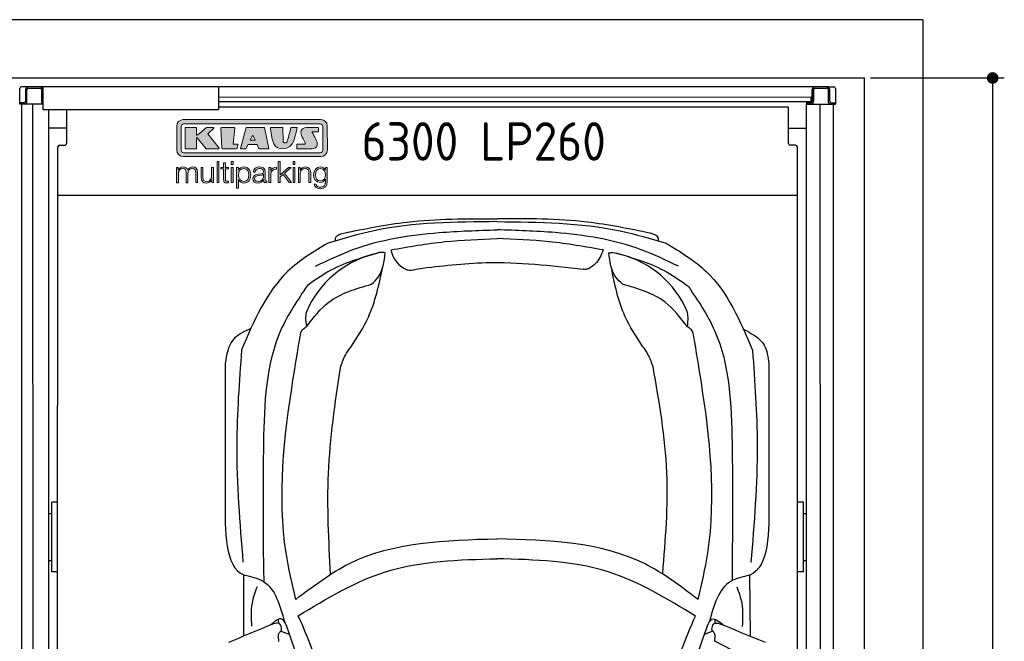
# Model space of a CAD drawing. Header units: millimetres. Extents: x 0 to 9279, y -929 to 5900.
# Tile 6 of 6: x 5900 to 9279, y 3767 to 5900. Entities that reach past the tile are written whole.
import ezdxf

# ---------------------------------------------------------------- set-up
doc = ezdxf.new("R2010")
doc.units = ezdxf.units.MM
doc.layers.get('0').update_dxf_attribs({"lineweight": 25})
doc.layers.add('4', color=3, linetype='Continuous')
for name, color, linetype, lineweight in [('car', 10, 'Continuous', 25), ('Gebäude', 7, 'Continuous', 25), ('Logo', 7, 'Continuous', 25), ('Plattform', 7, 'Continuous', 25)]:
    doc.layers.add(name, color=color, linetype=linetype, lineweight=lineweight)
doc.styles.get("Standard").update_dxf_attribs({"font": 'ISOCP.SHX'})
doc.dimstyles.new('GEN-ISO', dxfattribs={"dimscale": 20, "dimtxt": 3.5, "dimasz": 2, "dimexe": 2, "dimexo": 1, "dimgap": 1.5, "dimtad": 1, "dimdec": 1, "dimlfac": 0.1, "dimdsep": 46, "dimtxsty": 'Standard', "dimblk": 'PUNKT', "dimcen": 2, "dimclrd": 256, "dimclre": 256, "dimclrt": 2, "dimadec": 0, "dimazin": 0, "dimtp": 0.1, "dimtm": 0.1, "dimtfac": 0.71, "dimtdec": 1, "dimtmove": 2, "dimatfit": 3, "dimldrblk": 'PUNKT', "dimfxl": 2, "dimtolj": 1, "dimarcsym": 0})

# ---------------------------------------------------------------- blocks, each defined once
blk = doc.blocks.new('Car LP')
at = {"layer": 'car'}
for p, q in [((-799.9, 3388.3), (-799, 3346.2)), ((808.8, 3385.8), (809.2, 3349.8)), ((-867.3, 3161.7), (-867.1, 3369.1)), ((871.9, 3160.2), (870, 3368.4)), ((-747.5, 3202.2), (-747.9, 3217)), ((750.1, 3201.6), (750.8, 3216.6)), ((-740.3, 3176.7), (-711.4, 3165.6)), ((743, 3176.1), (713, 3164.6)), ((889.7, 3068.2), (749.7, 3141.4))]:
    blk.add_line(p, q, dxfattribs=at)
for centre, radius, start, end in [((-339.3, 4140), 339.4, 104.3954, 156.6854), ((-269.3, 4503.1), 95, 191.2232, 245.9025), ((342.8, 4139.7), 339.4, 23.2659, 75.556), ((-6558.1, 1113.7), 6197.2, 15.94535, 19.59622), ((6559, 1108.2), 6197.2, 160.35517, 164.00603)]:
    blk.add_arc(centre, radius, start, end, dxfattribs=at)
for points in [[(1.7, 4581.6), (-420.6, 4550.1), (-578.2, 4508.1)], [(-524.1, 4542.4), (-307, 4580.3), (1.5, 4591.7)], [(2.2, 4581.6), (424.4, 4549.7), (582, 4507.6)], [(527.9, 4542), (310.9, 4580), (2.4, 4591.7)], [(-620.9, 4429), (-492.9, 4485.6), (-196.9, 4544.2), (1.8, 4553.3)], [(-552.3, 4515.7), (-552.3, 4525.1), (-524.1, 4542.4)], [(624.7, 4428.5), (496.7, 4485.2), (200.8, 4544.1), (2, 4553.3)], [(556.1, 4515.2), (556.1, 4524.7), (527.9, 4542)], [(-578.2, 4508.1), (-715.9, 4411.3), (-875.1, 4141.2)], [(-362.5, 4484.6), (-177.1, 4512.9), (1.8, 4523.5)], [(366.3, 4484.3), (180.9, 4512.8), (2, 4523.5)], [(582, 4507.6), (719.7, 4410.7), (878.6, 4140.4)], [(-404, 4475), (-578.5, 4409.1), (-649.1, 4362.3)], [(-428.8, 4366.9), (-406, 4391.5), (-381.9, 4474.8)], [(-381.9, 4474.8), (-395.9, 4475.9), (-423.7, 4468.7)], [(366.3, 4484.3), (339.1, 4436.3), (316.8, 4420.2)], [(385.7, 4474.4), (399.7, 4475.6), (427.5, 4468.4)], [(432.5, 4366.6), (409.7, 4391.1), (385.7, 4474.4)], [(411.5, 4473.8), (586, 4407.8), (656.6, 4361.1)], [(-268.2, 4420.2), (-35.8, 4440.9), (298, 4418.7)], [(-500.3, 4150.4), (-439.7, 4254), (-391.6, 4421.8)], [(-308.1, 4416.4), (-300, 4415.2), (-268.2, 4420.2)], [(316.8, 4420.2), (311, 4418.2), (298, 4418.7)], [(501.4, 4153.6), (440.8, 4257.2), (394.3, 4425.1)], [(-649.1, 4362.3), (-739.7, 4210.2), (-799.7, 3823.5), (-799.9, 3388.3)], [(-651.5, 4221.5), (-575.1, 4305.6), (-428.8, 4366.9)], [(655.1, 4221), (578.7, 4305.1), (432.5, 4366.6)], [(658, 4359.8), (748.5, 4207.7), (808.5, 3821), (808.8, 3385.8)], [(-651.5, 4221.5), (-653.9, 4253.8), (-651, 4274.3)], [(655.1, 4221), (657.6, 4253.3), (654.6, 4273.8)], [(-843.1, 4214.8), (-905, 4174.7), (-931.1, 4094.8)], [(-674, 4186.8), (-665.8, 4210.5), (-651.5, 4221.5)], [(677.6, 4186.2), (669.4, 4209.9), (655.1, 4221)], [(845.9, 4214), (918.7, 4157.4), (934.5, 4094)], [(-689.1, 3285.2), (-722.1, 3445.1), (-698.5, 4037.6), (-674, 4186.8)], [(691.9, 3284.6), (725, 3444.5), (701.9, 4037), (677.6, 4186.2)], [(-875.1, 4141.2), (-891.5, 3815.8), (-870.3, 3412.6)], [(-536, 4080.4), (-518.7, 4122.8), (-500.3, 4150.4)], [(537.2, 4083.6), (519.8, 4126), (501.4, 4153.6)], [(878.6, 4140.4), (894.7, 3815.1), (873.2, 3411.9)], [(-931.1, 4094.8), (-931.6, 3635)], [(934.5, 4094), (934.7, 3634.2)], [(-569.4, 3371.2), (-576.7, 3717.2), (-536, 4080.4)], [(570.5, 3374.5), (584.9, 3720.4), (537.2, 4083.6)], [(-689.1, 3285.2), (-504.5, 3408.4), (2, 3493.4)], [(691.9, 3284.6), (507.4, 3407.9), (1, 3493.4)], [(-680.2, 3228.8), (-380.5, 3379.9), (2, 3424.8)], [(682.9, 3228.2), (383.3, 3379.6), (0.9, 3424.8)], [(-867.1, 3369.1), (-866.4, 3368.9), (-865.3, 3368.8)], [(-865.3, 3368.8), (-801, 3347.5), (-727.9, 3209)], [(868.1, 3368.1), (803.8, 3346.8), (730.6, 3208.4)], [(870, 3368.4), (869.3, 3368.2), (868.1, 3368.1)], [(-822, 3328.7), (-839.1, 3272.2), (-840.5, 3192.9)], [(824.9, 3328), (841.9, 3271.5), (843.2, 3192.2)], [(-719.8, 3192.2), (-736.5, 3217.5), (-775.6, 3196.9)], [(-577.9, 2915.4), (-632, 3111.2), (-680.2, 3228.8)], [(580.4, 2914.9), (634.7, 3110.7), (682.9, 3228.2)], [(722.6, 3191.6), (739.3, 3216.9), (779.8, 3196)], [(-784, 3193.9), (-920.1, 3137.4)], [(-741.3, 3175.6), (-737.8, 3179.7), (-737.4, 3182.6)], [(743, 3176.1), (739.5, 3180.2), (739.1, 3183)], [(785.7, 3194.3), (921.8, 3137.9)], [(-748.8, 3153), (-746.7, 3167.7), (-741.3, 3175.6)], [(750.5, 3153.5), (748.4, 3168.2), (743, 3176.1)]]:
    blk.add_spline(points, degree=3, dxfattribs=at)
for points in [[(-931.6, 3635), (-932.4, 3516.1), (-933.1, 3397.2), (-867.1, 3369.1)], [(934.7, 3634.2), (935.4, 3515.3), (936, 3396.4), (870, 3368.4)]]:
    blk.add_open_spline(points, degree=3, dxfattribs=at)
for points, end_tangent in [([(-737.4, 3182.6), (-742.7, 3199.4), (-784, 3193.9)], (-0.945148, -0.326641)), ([(739.1, 3183), (744.4, 3199.9), (785.7, 3194.3)], (0.945148, -0.326641)), ([(-748, 3140.9), (-747.1, 3145.2), (-748.8, 3153)], (0.109645, 0.993971)), ([(749.7, 3141.4), (748.8, 3145.7), (750.5, 3153.5)], (-0.109645, 0.993971))]:
    blk.add_spline(points, degree=3, dxfattribs=dict(at, end_tangent=end_tangent))
blk = doc.blocks.new('PUNKT')
at = {"layer": '4', "color": 0, "linetype": 'ByBlock'}
blk.add_line((-0.5, 0), (-1, 0), dxfattribs=at)
at = {"layer": '4', "color": 0, "linetype": 'ByBlock', "const_width": 0.5}
blk.add_lwpolyline([(-0.25, 0, 1), (0.25, 0, 1)], format="xyb", close=True, dxfattribs=at)
blk = doc.blocks.new('*D9')
at = {"layer": '4', "lineweight": -2, "transparency": 16777216}
for p, q in [((8820, 5700), (9279.4, 5700)), ((9239.4, 5660), (9239.4, 240.1)), ((8820, 200.1), (9279.4, 200.1))]:
    blk.add_line(p, q, dxfattribs=at)
at = {"layer": 'Defpoints', "color": 0, "transparency": 16777216}
for p in [(8800, 5700), (8800, 200.1), (9239.4, 200.1)]:
    blk.add_point(p, dxfattribs=at)
at = {"layer": '4', "lineweight": -2, "transparency": 16777216, "xscale": 40, "yscale": 40, "zscale": 40}
for p, rotation in [((9239.4, 5700), 90), ((9239.4, 200.1), 270)]:
    blk.add_blockref('PUNKT', p, dxfattribs=dict(at, rotation=rotation))
at = {"layer": '4', "color": 2, "transparency": 16777216, "insert": (9174.4, 2950.1), "char_height": 70, "attachment_point": 5, "rotation": 90}
blk.add_mtext('550', dxfattribs=at)
blk = doc.blocks.new('Gebäude_GL550_LP260')
at = {"layer": 'Gebäude'}
for p, q in [((5600, 5900), (-3400, 5900)), ((5600, 5900), (5600, 0)), ((-3200, 5700), (5400, 5700)), ((5400, 200), (5400, 5700))]:
    blk.add_line(p, q, dxfattribs=at)
blk = doc.blocks.new('KLAUS')
at = {"layer": 'Logo'}
h = blk.add_hatch(color=8, dxfattribs=at)
h.dxf.hatch_style = 2
edge = h.paths.add_edge_path()
edge.add_spline(control_points=[(3.6, 29.09), (2.88, 29.09), (2.3, 28.51), (2.3, 27.8), (2.3, 27.8), (2.3, 16.11), (2.3, 16.11), (2.3, 15.39), (2.88, 14.81), (3.6, 14.81), (3.6, 14.81), (71.16, 14.81), (71.16, 14.81), (71.88, 14.81), (72.46, 15.39), (72.46, 16.11), (72.46, 16.11), (72.46, 27.8), (72.46, 27.8), (72.46, 28.51), (71.88, 29.09), (71.16, 29.09), (71.16, 29.09), (3.6, 29.09), (3.6, 29.09), (3.6, 29.09), (3.6, 29.09), (3.6, 29.09)], knot_values=[0, 0, 0, 0, 1, 1, 1, 2, 2, 2, 3, 3, 3, 4, 4, 4, 5, 5, 5, 6, 6, 6, 7, 7, 7, 8, 8, 8, 9, 9, 9, 9], degree=3, periodic=0)
edge = h.paths.add_edge_path()
edge.add_spline(control_points=[(3.35, 31.23), (3.35, 31.23), (71.47, 31.23), (71.47, 31.23), (73.26, 31.23), (74.71, 29.77), (74.71, 27.99), (74.71, 27.99), (74.71, 16.17), (74.71, 16.17), (74.71, 14.38), (73.26, 12.93), (71.47, 12.93), (71.47, 12.93), (3.35, 12.93), (3.35, 12.93), (1.56, 12.93), (0.11, 14.38), (0.11, 16.17), (0.11, 16.17), (0.11, 27.99), (0.11, 27.99), (0.11, 29.77), (1.56, 31.23), (3.35, 31.23), (3.35, 31.23), (3.35, 31.23), (3.35, 31.23)], knot_values=[0, 0, 0, 0, 1, 1, 1, 2, 2, 2, 3, 3, 3, 4, 4, 4, 5, 5, 5, 6, 6, 6, 7, 7, 7, 8, 8, 8, 9, 9, 9, 9], degree=3, periodic=0)
h = blk.add_hatch(color=8, dxfattribs=at)
h.dxf.hatch_style = 2
edge = h.paths.add_edge_path()
edge.add_spline(control_points=[(4.5, 27.33), (4.5, 27.33), (9.7, 27.33), (9.7, 27.33), (9.84, 27.33), (9.96, 27.22), (9.96, 27.08), (9.96, 27.08), (9.96, 23.69), (9.96, 23.69), (9.96, 23.69), (9.94, 23.64), (10.04, 23.59), (10.14, 23.53), (10.2, 23.57), (10.2, 23.57), (10.2, 23.57), (10.51, 23.75), (10.51, 23.75), (10.51, 23.75), (14.94, 27.33), (14.94, 27.33), (14.94, 27.33), (18.41, 27.33), (18.41, 27.33), (18.41, 27.33), (18.49, 27.33), (18.56, 27.2), (18.65, 27.04), (18.53, 26.91), (18.53, 26.91), (18.53, 26.91), (15.49, 24.11), (15.49, 24.11), (15.49, 24.11), (21.14, 17.06), (21.14, 17.06), (21.14, 17.06), (21.13, 16.91), (21.13, 16.91), (21.08, 16.84), (20.99, 16.82), (20.99, 16.82), (20.99, 16.82), (14.7, 16.82), (14.7, 16.82), (14.7, 16.82), (10.26, 22.17), (10.26, 22.17), (10.26, 22.17), (10.19, 22.24), (10.08, 22.21), (9.97, 22.18), (9.96, 22.11), (9.96, 22.11), (9.96, 22.11), (9.96, 17.08), (9.96, 17.08), (9.96, 16.94), (9.84, 16.82), (9.7, 16.82), (9.7, 16.82), (4.5, 16.82), (4.5, 16.82), (4.36, 16.82), (4.25, 16.94), (4.25, 17.08), (4.25, 17.08), (4.25, 27.08), (4.25, 27.08), (4.25, 27.22), (4.36, 27.33), (4.5, 27.33), (4.5, 27.33), (4.5, 27.33), (4.5, 27.33)], knot_values=[0, 0, 0, 0, 1, 1, 1, 2, 2, 2, 3, 3, 3, 4, 4, 4, 5, 5, 5, 6, 6, 6, 7, 7, 7, 8, 8, 8, 9, 9, 9, 10, 10, 10, 11, 11, 11, 12, 12, 12, 13, 13, 13, 14, 14, 14, 15, 15, 15, 16, 16, 16, 17, 17, 17, 18, 18, 18, 19, 19, 19, 20, 20, 20, 21, 21, 21, 22, 22, 22, 23, 23, 23, 24, 24, 24, 25, 25, 25, 25], degree=3, periodic=0)
h = blk.add_hatch(color=8, dxfattribs=at)
h.dxf.hatch_style = 2
h.paths.add_polyline_path([(22.42, 17.06), (21.97, 27.15), (22.24, 27.33), (28.55, 27.33), (28.86, 26.97), (28.01, 19.08), (30.26, 19.07), (30.44, 18.95), (30.08, 16.95), (29.49, 16.82), (22.6, 16.82)])
h = blk.add_hatch(color=8, dxfattribs=at)
h.paths.add_polyline_path([(36.52, 21.01), (38.93, 21.01), (37.87, 23.57)])
h.paths.add_polyline_path([(34.52, 27.33), (43.65, 27.33), (45.76, 16.94), (45.57, 16.82), (40.83, 16.82), (39.89, 18.95), (35.42, 18.95), (34.27, 16.82), (31.78, 16.82), (31.66, 17)])
h = blk.add_hatch(color=8, dxfattribs=at)
h.dxf.hatch_style = 2
edge = h.paths.add_edge_path()
edge.add_spline(control_points=[(52.69, 27.32), (52.69, 27.32), (52.88, 20.14), (52.88, 20.14), (53.01, 19.89), (53.2, 19.77), (53.43, 19.71), (53.91, 19.59), (54.43, 19.57), (54.64, 20.03), (55.23, 21.34), (56.27, 25.45), (56.6, 27.33), (56.6, 27.33), (59.77, 27.33), (59.77, 27.33), (58.77, 23.9), (58.56, 16.82), (52.63, 16.76), (48.72, 16.72), (48.01, 19.35), (47.27, 22.24), (46.89, 23.68), (46.54, 27.33), (46.54, 27.33), (46.54, 27.33), (52.69, 27.32), (52.69, 27.32), (52.69, 27.32), (52.69, 27.32), (52.69, 27.32)], knot_values=[0, 0, 0, 0, 1, 1, 1, 2, 2, 2, 3, 3, 3, 4, 4, 4, 5, 5, 5, 6, 6, 6, 7, 7, 7, 8, 8, 8, 9, 9, 9, 10, 10, 10, 10], degree=3, periodic=0)
h = blk.add_hatch(color=8, dxfattribs=at)
h.dxf.hatch_style = 2
edge = h.paths.add_edge_path()
edge.add_spline(control_points=[(64.46, 27.33), (64.46, 27.33), (70.31, 27.33), (70.31, 27.33), (70.31, 26.52), (70.31, 26.02), (70.31, 25.12), (70.31, 25.12), (67.3, 25.12), (67.3, 25.12), (67.24, 25.04), (67.25, 25.11), (67.25, 24.91), (67.25, 24.88), (69.73, 20.38), (69.73, 19.57), (69.73, 16.4), (67.22, 16.81), (65.9, 16.82), (65.9, 16.82), (59.59, 16.82), (59.59, 16.82), (59.59, 17.76), (59.59, 18.23), (59.59, 19.14), (59.59, 19.14), (63.75, 19.14), (63.75, 19.14), (63.82, 19.22), (63.81, 19.11), (63.81, 19.31), (63.81, 20.32), (61.58, 23.06), (61.58, 24.63), (61.58, 26.33), (62.83, 27.34), (64.46, 27.33), (64.46, 27.33), (64.46, 27.33), (64.46, 27.33)], knot_values=[0, 0, 0, 0, 1, 1, 1, 2, 2, 2, 3, 3, 3, 4, 4, 4, 5, 5, 5, 6, 6, 6, 7, 7, 7, 8, 8, 8, 9, 9, 9, 10, 10, 10, 11, 11, 11, 12, 12, 12, 13, 13, 13, 13], degree=3, periodic=0)
h = blk.add_hatch(color=30, dxfattribs=at)
h.dxf.hatch_style = 2
h.paths.add_polyline_path([(20.07, 0), (20.99, 0), (20.99, 10.45), (20.07, 10.45)])
h = blk.add_hatch(color=30, dxfattribs=at)
h.dxf.hatch_style = 2
edge = h.paths.add_edge_path()
edge.add_spline(control_points=[(24.22, 9.82), (24.22, 9.82), (23.3, 9.82), (23.3, 9.82), (23.3, 9.82), (23.3, 7.55), (23.3, 7.55), (23.3, 7.55), (21.98, 7.55), (21.98, 7.55), (21.98, 7.55), (21.98, 6.78), (21.98, 6.78), (21.98, 6.78), (23.3, 6.78), (23.3, 6.78), (23.3, 6.78), (23.3, 1.61), (23.3, 1.61), (23.28, 0.32), (23.71, -0.09), (24.94, -0.09), (25.22, -0.09), (25.48, -0.06), (25.76, -0.06), (25.76, -0.06), (25.76, 0.73), (25.76, 0.73), (25.5, 0.7), (25.23, 0.69), (24.97, 0.69), (24.31, 0.73), (24.22, 1.08), (24.22, 1.68), (24.22, 1.68), (24.22, 6.78), (24.22, 6.78), (24.22, 6.78), (25.76, 6.78), (25.76, 6.78), (25.76, 6.78), (25.76, 7.55), (25.76, 7.55), (25.76, 7.55), (24.22, 7.55), (24.22, 7.55), (24.22, 7.55), (24.22, 9.82), (24.22, 9.82), (24.22, 9.82), (24.22, 9.82), (24.22, 9.82)], knot_values=[0, 0, 0, 0, 1, 1, 1, 2, 2, 2, 3, 3, 3, 4, 4, 4, 5, 5, 5, 6, 6, 6, 7, 7, 7, 8, 8, 8, 9, 9, 9, 10, 10, 10, 11, 11, 11, 12, 12, 12, 13, 13, 13, 14, 14, 14, 15, 15, 15, 16, 16, 16, 17, 17, 17, 17], degree=3, periodic=0)
h = blk.add_hatch(color=30, dxfattribs=at)
h.paths.add_polyline_path([(27.1, 0), (28.03, 0), (28.03, 7.55), (27.1, 7.55)])
h.paths.add_polyline_path([(27.1, 8.98), (28.03, 8.98), (28.03, 10.45), (27.1, 10.45)])
h = blk.add_hatch(color=30, dxfattribs=at)
h.dxf.hatch_style = 2
h.paths.add_polyline_path([(50.4, 0), (51.32, 0), (51.32, 2.87), (52.82, 4.11), (55.8, 0), (56.96, 0), (53.52, 4.76), (56.74, 7.55), (55.51, 7.55), (51.32, 3.89), (51.32, 10.45), (50.4, 10.45)])
h = blk.add_hatch(color=30, dxfattribs=at)
h.paths.add_polyline_path([(57.74, 0), (58.66, 0), (58.66, 7.55), (57.74, 7.55)])
h.paths.add_polyline_path([(57.74, 8.98), (58.66, 8.98), (58.66, 10.45), (57.74, 10.45)])
h = blk.add_hatch(color=30, dxfattribs=at)
h.dxf.hatch_style = 2
edge = h.paths.add_edge_path()
edge.add_spline(control_points=[(0, 0), (0, 0), (0.92, 0), (0.92, 0), (0.92, 0), (0.92, 4.22), (0.92, 4.22), (0.94, 5.8), (1.58, 7), (3.18, 7), (4.35, 7), (4.77, 6.15), (4.76, 5.12), (4.76, 5.12), (4.76, 0), (4.76, 0), (4.76, 0), (5.68, 0), (5.68, 0), (5.68, 0), (5.68, 4.27), (5.68, 4.27), (5.68, 5.68), (6.14, 7), (7.73, 7), (9.05, 7), (9.52, 6.32), (9.52, 5.08), (9.52, 5.08), (9.52, 0), (9.52, 0), (9.52, 0), (10.44, 0), (10.44, 0), (10.44, 0), (10.44, 5.12), (10.44, 5.12), (10.44, 6.91), (9.59, 7.77), (7.94, 7.77), (6.94, 7.77), (5.99, 7.29), (5.54, 6.3), (5.26, 7.29), (4.36, 7.77), (3.37, 7.77), (2.17, 7.77), (1.38, 7.19), (0.89, 6.28), (0.89, 6.28), (0.85, 6.28), (0.85, 6.28), (0.85, 6.28), (0.85, 7.55), (0.85, 7.55), (0.85, 7.55), (0, 7.55), (0, 7.55), (0, 7.55), (0, 0), (0, 0), (0, 0), (0, 0), (0, 0)], knot_values=[0, 0, 0, 0, 1, 1, 1, 2, 2, 2, 3, 3, 3, 4, 4, 4, 5, 5, 5, 6, 6, 6, 7, 7, 7, 8, 8, 8, 9, 9, 9, 10, 10, 10, 11, 11, 11, 12, 12, 12, 13, 13, 13, 14, 14, 14, 15, 15, 15, 16, 16, 16, 17, 17, 17, 18, 18, 18, 19, 19, 19, 20, 20, 20, 21, 21, 21, 21], degree=3, periodic=0)
h = blk.add_hatch(color=30, dxfattribs=at)
h.dxf.hatch_style = 2
edge = h.paths.add_edge_path()
edge.add_spline(control_points=[(18.31, 7.55), (18.31, 7.55), (17.39, 7.55), (17.39, 7.55), (17.39, 7.55), (17.39, 3.59), (17.39, 3.59), (17.39, 2.05), (16.7, 0.56), (15.12, 0.56), (13.66, 0.56), (13.15, 1.27), (13.1, 2.64), (13.1, 2.64), (13.1, 7.55), (13.1, 7.55), (13.1, 7.55), (12.18, 7.55), (12.18, 7.55), (12.18, 7.55), (12.18, 2.65), (12.18, 2.65), (12.18, 0.89), (12.93, -0.22), (14.83, -0.22), (15.96, -0.22), (16.95, 0.35), (17.44, 1.36), (17.44, 1.36), (17.47, 1.36), (17.47, 1.36), (17.47, 1.36), (17.47, 0), (17.47, 0), (17.47, 0), (18.31, 0), (18.31, 0), (18.31, 0), (18.31, 7.55), (18.31, 7.55), (18.31, 7.55), (18.31, 7.55), (18.31, 7.55)], knot_values=[0, 0, 0, 0, 1, 1, 1, 2, 2, 2, 3, 3, 3, 4, 4, 4, 5, 5, 5, 6, 6, 6, 7, 7, 7, 8, 8, 8, 9, 9, 9, 10, 10, 10, 11, 11, 11, 12, 12, 12, 13, 13, 13, 14, 14, 14, 14], degree=3, periodic=0)
h = blk.add_hatch(color=30, dxfattribs=at)
edge = h.paths.add_edge_path()
edge.add_spline(control_points=[(35.84, 3.78), (35.84, 2.21), (35.12, 0.56), (33.37, 0.56), (31.4, 0.56), (30.72, 2.21), (30.72, 3.78), (30.72, 5.49), (31.33, 7), (33.37, 7), (35.12, 7), (35.84, 5.34), (35.84, 3.78), (35.84, 3.78), (35.84, 3.78), (35.84, 3.78)], knot_values=[0, 0, 0, 0, 1, 1, 1, 2, 2, 2, 3, 3, 3, 4, 4, 4, 5, 5, 5, 5], degree=3, periodic=0)
edge = h.paths.add_edge_path()
edge.add_spline(control_points=[(29.79, -2.8), (29.79, -2.8), (30.72, -2.8), (30.72, -2.8), (30.72, -2.8), (30.72, 1.43), (30.72, 1.43), (30.72, 1.43), (30.74, 1.43), (30.74, 1.43), (31.14, 0.35), (32.24, -0.22), (33.37, -0.22), (35.66, -0.22), (36.76, 1.64), (36.76, 3.78), (36.76, 5.91), (35.66, 7.77), (33.37, 7.77), (32.15, 7.77), (31.1, 7.14), (30.67, 6.12), (30.67, 6.12), (30.64, 6.12), (30.64, 6.12), (30.64, 6.12), (30.64, 7.55), (30.64, 7.55), (30.64, 7.55), (29.79, 7.55), (29.79, 7.55), (29.79, 7.55), (29.79, -2.8), (29.79, -2.8), (29.79, -2.8), (29.79, -2.8), (29.79, -2.8)], knot_values=[0, 0, 0, 0, 1, 1, 1, 2, 2, 2, 3, 3, 3, 4, 4, 4, 5, 5, 5, 6, 6, 6, 7, 7, 7, 8, 8, 8, 9, 9, 9, 10, 10, 10, 11, 11, 11, 12, 12, 12, 12], degree=3, periodic=0)
h = blk.add_hatch(color=30, dxfattribs=at)
edge = h.paths.add_edge_path()
edge.add_spline(control_points=[(43.03, 2.93), (43.04, 1.45), (41.8, 0.56), (40.39, 0.56), (39.53, 0.56), (38.71, 1.13), (38.71, 2.05), (38.71, 3.53), (40.66, 3.51), (42.22, 3.79), (42.47, 3.84), (42.88, 3.91), (43, 4.13), (43, 4.13), (43.03, 4.13), (43.03, 4.13), (43.03, 4.13), (43.03, 2.93), (43.03, 2.93), (43.03, 2.93), (43.03, 2.93), (43.03, 2.93)], knot_values=[0, 0, 0, 0, 1, 1, 1, 2, 2, 2, 3, 3, 3, 4, 4, 4, 5, 5, 5, 6, 6, 6, 7, 7, 7, 7], degree=3, periodic=0)
edge = h.paths.add_edge_path()
edge.add_spline(control_points=[(39.03, 5.24), (39.06, 6.47), (39.91, 7), (41.05, 7), (42.14, 7), (43.03, 6.69), (43.03, 5.45), (43.03, 4.61), (42.6, 4.51), (41.84, 4.42), (39.85, 4.19), (37.79, 4.11), (37.79, 1.99), (37.79, 0.47), (38.93, -0.22), (40.32, -0.22), (41.77, -0.22), (42.43, 0.34), (43.07, 1.32), (43.07, 1.32), (43.1, 1.32), (43.1, 1.32), (43.1, 0.53), (43.25, 0), (44.19, 0), (44.43, 0), (44.58, 0.01), (44.79, 0.06), (44.79, 0.06), (44.79, 0.83), (44.79, 0.83), (44.71, 0.81), (44.6, 0.78), (44.49, 0.78), (44.13, 0.78), (43.95, 0.98), (43.95, 1.33), (43.95, 1.33), (43.95, 5.34), (43.95, 5.34), (43.95, 7.36), (42.5, 7.77), (41.17, 7.77), (39.44, 7.77), (38.2, 7.01), (38.11, 5.24), (38.11, 5.24), (39.03, 5.24), (39.03, 5.24), (39.03, 5.24), (39.03, 5.24), (39.03, 5.24)], knot_values=[0, 0, 0, 0, 1, 1, 1, 2, 2, 2, 3, 3, 3, 4, 4, 4, 5, 5, 5, 6, 6, 6, 7, 7, 7, 8, 8, 8, 9, 9, 9, 10, 10, 10, 11, 11, 11, 12, 12, 12, 13, 13, 13, 14, 14, 14, 15, 15, 15, 16, 16, 16, 17, 17, 17, 17], degree=3, periodic=0)
h = blk.add_hatch(color=30, dxfattribs=at)
h.dxf.hatch_style = 2
edge = h.paths.add_edge_path()
edge.add_spline(control_points=[(45.79, 0), (45.79, 0), (46.71, 0), (46.71, 0), (46.71, 0), (46.71, 4.03), (46.71, 4.03), (46.71, 5.59), (47.85, 6.82), (49.52, 6.73), (49.52, 6.73), (49.52, 7.66), (49.52, 7.66), (48.16, 7.72), (47.14, 7), (46.67, 5.78), (46.67, 5.78), (46.64, 5.78), (46.64, 5.78), (46.64, 5.78), (46.64, 7.55), (46.64, 7.55), (46.64, 7.55), (45.79, 7.55), (45.79, 7.55), (45.79, 7.55), (45.79, 0), (45.79, 0), (45.79, 0), (45.79, 0), (45.79, 0)], knot_values=[0, 0, 0, 0, 1, 1, 1, 2, 2, 2, 3, 3, 3, 4, 4, 4, 5, 5, 5, 6, 6, 6, 7, 7, 7, 8, 8, 8, 9, 9, 9, 10, 10, 10, 10], degree=3, periodic=0)
h = blk.add_hatch(color=30, dxfattribs=at)
h.dxf.hatch_style = 2
edge = h.paths.add_edge_path()
edge.add_spline(control_points=[(60.41, 0), (60.41, 0), (61.33, 0), (61.33, 0), (61.33, 0), (61.33, 4.41), (61.33, 4.41), (61.36, 5.89), (62.24, 7), (63.7, 7), (65.2, 7), (65.62, 6.02), (65.62, 4.71), (65.62, 4.71), (65.62, 0), (65.62, 0), (65.62, 0), (66.54, 0), (66.54, 0), (66.54, 0), (66.54, 4.86), (66.54, 4.86), (66.54, 6.66), (65.9, 7.77), (63.78, 7.77), (62.71, 7.77), (61.7, 7.16), (61.36, 6.25), (61.36, 6.25), (61.33, 6.25), (61.33, 6.25), (61.33, 6.25), (61.33, 7.55), (61.33, 7.55), (61.33, 7.55), (60.41, 7.55), (60.41, 7.55), (60.41, 7.55), (60.41, 0), (60.41, 0), (60.41, 0), (60.41, 0), (60.41, 0)], knot_values=[0, 0, 0, 0, 1, 1, 1, 2, 2, 2, 3, 3, 3, 4, 4, 4, 5, 5, 5, 6, 6, 6, 7, 7, 7, 8, 8, 8, 9, 9, 9, 10, 10, 10, 11, 11, 11, 12, 12, 12, 13, 13, 13, 14, 14, 14, 14], degree=3, periodic=0)
h = blk.add_hatch(color=30, dxfattribs=at)
edge = h.paths.add_edge_path()
edge.add_spline(control_points=[(71.32, 0.86), (69.62, 0.86), (68.83, 2.34), (68.83, 3.86), (68.83, 5.43), (69.56, 7), (71.32, 7), (73.06, 7), (73.75, 5.34), (73.75, 3.86), (73.75, 2.33), (72.91, 0.86), (71.32, 0.86), (71.32, 0.86), (71.32, 0.86), (71.32, 0.86)], knot_values=[0, 0, 0, 0, 1, 1, 1, 2, 2, 2, 3, 3, 3, 4, 4, 4, 5, 5, 5, 5], degree=3, periodic=0)
edge = h.paths.add_edge_path()
edge.add_spline(control_points=[(74.67, 7.55), (74.67, 7.55), (73.75, 7.55), (73.75, 7.55), (73.75, 7.55), (73.75, 6.25), (73.75, 6.25), (73.75, 6.25), (73.72, 6.25), (73.72, 6.25), (73.35, 7.09), (72.41, 7.77), (71.32, 7.77), (69.13, 7.77), (67.9, 6.05), (67.9, 3.97), (67.9, 1.82), (68.9, 0.09), (71.32, 0.09), (72.4, 0.09), (73.29, 0.72), (73.72, 1.64), (73.72, 1.64), (73.75, 1.64), (73.75, 1.64), (73.75, 1.64), (73.75, 0.61), (73.75, 0.61), (73.75, -1.23), (73.01, -2.24), (71.32, -2.24), (70.29, -2.24), (69.31, -1.85), (69.1, -0.73), (69.1, -0.73), (68.18, -0.73), (68.18, -0.73), (68.31, -2.34), (69.81, -3.02), (71.32, -3.02), (73.79, -3.02), (74.65, -1.64), (74.67, 0.61), (74.67, 0.61), (74.67, 7.55), (74.67, 7.55), (74.67, 7.55), (74.67, 7.55), (74.67, 7.55)], knot_values=[0, 0, 0, 0, 1, 1, 1, 2, 2, 2, 3, 3, 3, 4, 4, 4, 5, 5, 5, 6, 6, 6, 7, 7, 7, 8, 8, 8, 9, 9, 9, 10, 10, 10, 11, 11, 11, 12, 12, 12, 13, 13, 13, 14, 14, 14, 15, 15, 15, 16, 16, 16, 16], degree=3, periodic=0)
at = {"layer": 'Logo', "lineweight": 0}
for points in [[(22.42, 17.06), (21.97, 27.15), (22.24, 27.33), (28.55, 27.33), (28.86, 26.97), (28.01, 19.08), (30.26, 19.07), (30.44, 18.95), (30.08, 16.95), (29.49, 16.82), (22.6, 16.82), (22.42, 17.06), (22.42, 17.06)], [(34.52, 27.33), (43.65, 27.33), (45.76, 16.94), (45.57, 16.82), (40.83, 16.82), (39.89, 18.95), (35.42, 18.95), (34.27, 16.82), (31.78, 16.82), (31.66, 17), (34.52, 27.33), (34.52, 27.33)], [(36.52, 21.01), (38.93, 21.01), (37.87, 23.57), (36.52, 21.01), (36.52, 21.01)], [(20.07, 0), (20.99, 0), (20.99, 10.45), (20.07, 10.45), (20.07, 0), (20.07, 0)], [(27.1, 8.98), (28.03, 8.98), (28.03, 10.45), (27.1, 10.45), (27.1, 8.98), (27.1, 8.98)], [(50.4, 0), (51.32, 0), (51.32, 2.87), (52.82, 4.11), (55.8, 0), (56.96, 0), (53.52, 4.76), (56.74, 7.55), (55.51, 7.55), (51.32, 3.89), (51.32, 10.45), (50.4, 10.45), (50.4, 0), (50.4, 0)], [(57.74, 8.98), (58.66, 8.98), (58.66, 10.45), (57.74, 10.45), (57.74, 8.98), (57.74, 8.98)], [(27.1, 0), (28.03, 0), (28.03, 7.55), (27.1, 7.55), (27.1, 0), (27.1, 0)], [(57.74, 0), (58.66, 0), (58.66, 7.55), (57.74, 7.55), (57.74, 0), (57.74, 0)]]:
    blk.add_lwpolyline(points, dxfattribs=at)
for points, knots in [([(3.35, 31.23), (3.35, 31.23), (71.47, 31.23), (71.47, 31.23), (73.26, 31.23), (74.71, 29.77), (74.71, 27.99), (74.71, 27.99), (74.71, 16.17), (74.71, 16.17), (74.71, 14.38), (73.26, 12.93), (71.47, 12.93), (71.47, 12.93), (3.35, 12.93), (3.35, 12.93), (1.56, 12.93), (0.11, 14.38), (0.11, 16.17), (0.11, 16.17), (0.11, 27.99), (0.11, 27.99), (0.11, 29.77), (1.56, 31.23), (3.35, 31.23), (3.35, 31.23), (3.35, 31.23), (3.35, 31.23)], [0, 0, 0, 0, 1, 1, 1, 2, 2, 2, 3, 3, 3, 4, 4, 4, 5, 5, 5, 6, 6, 6, 7, 7, 7, 8, 8, 8, 9, 9, 9, 9]), ([(3.6, 29.09), (2.88, 29.09), (2.3, 28.51), (2.3, 27.8), (2.3, 27.8), (2.3, 16.11), (2.3, 16.11), (2.3, 15.39), (2.88, 14.81), (3.6, 14.81), (3.6, 14.81), (71.16, 14.81), (71.16, 14.81), (71.88, 14.81), (72.46, 15.39), (72.46, 16.11), (72.46, 16.11), (72.46, 27.8), (72.46, 27.8), (72.46, 28.51), (71.88, 29.09), (71.16, 29.09), (71.16, 29.09), (3.6, 29.09), (3.6, 29.09), (3.6, 29.09), (3.6, 29.09), (3.6, 29.09)], [0, 0, 0, 0, 1, 1, 1, 2, 2, 2, 3, 3, 3, 4, 4, 4, 5, 5, 5, 6, 6, 6, 7, 7, 7, 8, 8, 8, 9, 9, 9, 9]), ([(4.5, 27.33), (4.5, 27.33), (9.7, 27.33), (9.7, 27.33), (9.84, 27.33), (9.96, 27.22), (9.96, 27.08), (9.96, 27.08), (9.96, 23.69), (9.96, 23.69), (9.96, 23.69), (9.94, 23.64), (10.04, 23.59), (10.14, 23.53), (10.2, 23.57), (10.2, 23.57), (10.2, 23.57), (10.51, 23.75), (10.51, 23.75), (10.51, 23.75), (14.94, 27.33), (14.94, 27.33), (14.94, 27.33), (18.41, 27.33), (18.41, 27.33), (18.41, 27.33), (18.49, 27.33), (18.56, 27.2), (18.65, 27.04), (18.53, 26.91), (18.53, 26.91), (18.53, 26.91), (15.49, 24.11), (15.49, 24.11), (15.49, 24.11), (21.14, 17.06), (21.14, 17.06), (21.14, 17.06), (21.13, 16.91), (21.13, 16.91), (21.08, 16.84), (20.99, 16.82), (20.99, 16.82), (20.99, 16.82), (14.7, 16.82), (14.7, 16.82), (14.7, 16.82), (10.26, 22.17), (10.26, 22.17), (10.26, 22.17), (10.19, 22.24), (10.08, 22.21), (9.97, 22.18), (9.96, 22.11), (9.96, 22.11), (9.96, 22.11), (9.96, 17.08), (9.96, 17.08), (9.96, 16.94), (9.84, 16.82), (9.7, 16.82), (9.7, 16.82), (4.5, 16.82), (4.5, 16.82), (4.36, 16.82), (4.25, 16.94), (4.25, 17.08), (4.25, 17.08), (4.25, 27.08), (4.25, 27.08), (4.25, 27.22), (4.36, 27.33), (4.5, 27.33), (4.5, 27.33), (4.5, 27.33), (4.5, 27.33)], [0, 0, 0, 0, 1, 1, 1, 2, 2, 2, 3, 3, 3, 4, 4, 4, 5, 5, 5, 6, 6, 6, 7, 7, 7, 8, 8, 8, 9, 9, 9, 10, 10, 10, 11, 11, 11, 12, 12, 12, 13, 13, 13, 14, 14, 14, 15, 15, 15, 16, 16, 16, 17, 17, 17, 18, 18, 18, 19, 19, 19, 20, 20, 20, 21, 21, 21, 22, 22, 22, 23, 23, 23, 24, 24, 24, 25, 25, 25, 25]), ([(52.69, 27.32), (52.69, 27.32), (52.88, 20.14), (52.88, 20.14), (53.01, 19.89), (53.2, 19.77), (53.43, 19.71), (53.91, 19.59), (54.43, 19.57), (54.64, 20.03), (55.23, 21.34), (56.27, 25.45), (56.6, 27.33), (56.6, 27.33), (59.77, 27.33), (59.77, 27.33), (58.77, 23.9), (58.56, 16.82), (52.63, 16.76), (48.72, 16.72), (48.01, 19.35), (47.27, 22.24), (46.89, 23.68), (46.54, 27.33), (46.54, 27.33), (46.54, 27.33), (52.69, 27.32), (52.69, 27.32), (52.69, 27.32), (52.69, 27.32), (52.69, 27.32)], [0, 0, 0, 0, 1, 1, 1, 2, 2, 2, 3, 3, 3, 4, 4, 4, 5, 5, 5, 6, 6, 6, 7, 7, 7, 8, 8, 8, 9, 9, 9, 10, 10, 10, 10]), ([(64.46, 27.33), (64.46, 27.33), (70.31, 27.33), (70.31, 27.33), (70.31, 26.52), (70.31, 26.02), (70.31, 25.12), (70.31, 25.12), (67.3, 25.12), (67.3, 25.12), (67.24, 25.04), (67.25, 25.11), (67.25, 24.91), (67.25, 24.88), (69.73, 20.38), (69.73, 19.57), (69.73, 16.4), (67.22, 16.81), (65.9, 16.82), (65.9, 16.82), (59.59, 16.82), (59.59, 16.82), (59.59, 17.76), (59.59, 18.23), (59.59, 19.14), (59.59, 19.14), (63.75, 19.14), (63.75, 19.14), (63.82, 19.22), (63.81, 19.11), (63.81, 19.31), (63.81, 20.32), (61.58, 23.06), (61.58, 24.63), (61.58, 26.33), (62.83, 27.34), (64.46, 27.33), (64.46, 27.33), (64.46, 27.33), (64.46, 27.33)], [0, 0, 0, 0, 1, 1, 1, 2, 2, 2, 3, 3, 3, 4, 4, 4, 5, 5, 5, 6, 6, 6, 7, 7, 7, 8, 8, 8, 9, 9, 9, 10, 10, 10, 11, 11, 11, 12, 12, 12, 13, 13, 13, 13]), ([(24.22, 9.82), (24.22, 9.82), (23.3, 9.82), (23.3, 9.82), (23.3, 9.82), (23.3, 7.55), (23.3, 7.55), (23.3, 7.55), (21.98, 7.55), (21.98, 7.55), (21.98, 7.55), (21.98, 6.78), (21.98, 6.78), (21.98, 6.78), (23.3, 6.78), (23.3, 6.78), (23.3, 6.78), (23.3, 1.61), (23.3, 1.61), (23.28, 0.32), (23.71, -0.09), (24.94, -0.09), (25.22, -0.09), (25.48, -0.06), (25.76, -0.06), (25.76, -0.06), (25.76, 0.73), (25.76, 0.73), (25.5, 0.7), (25.23, 0.69), (24.97, 0.69), (24.31, 0.73), (24.22, 1.08), (24.22, 1.68), (24.22, 1.68), (24.22, 6.78), (24.22, 6.78), (24.22, 6.78), (25.76, 6.78), (25.76, 6.78), (25.76, 6.78), (25.76, 7.55), (25.76, 7.55), (25.76, 7.55), (24.22, 7.55), (24.22, 7.55), (24.22, 7.55), (24.22, 9.82), (24.22, 9.82), (24.22, 9.82), (24.22, 9.82), (24.22, 9.82)], [0, 0, 0, 0, 1, 1, 1, 2, 2, 2, 3, 3, 3, 4, 4, 4, 5, 5, 5, 6, 6, 6, 7, 7, 7, 8, 8, 8, 9, 9, 9, 10, 10, 10, 11, 11, 11, 12, 12, 12, 13, 13, 13, 14, 14, 14, 15, 15, 15, 16, 16, 16, 17, 17, 17, 17]), ([(0, 0), (0, 0), (0.92, 0), (0.92, 0), (0.92, 0), (0.92, 4.22), (0.92, 4.22), (0.94, 5.8), (1.58, 7), (3.18, 7), (4.35, 7), (4.77, 6.15), (4.76, 5.12), (4.76, 5.12), (4.76, 0), (4.76, 0), (4.76, 0), (5.68, 0), (5.68, 0), (5.68, 0), (5.68, 4.27), (5.68, 4.27), (5.68, 5.68), (6.14, 7), (7.73, 7), (9.05, 7), (9.52, 6.32), (9.52, 5.08), (9.52, 5.08), (9.52, 0), (9.52, 0), (9.52, 0), (10.44, 0), (10.44, 0), (10.44, 0), (10.44, 5.12), (10.44, 5.12), (10.44, 6.91), (9.59, 7.77), (7.94, 7.77), (6.94, 7.77), (5.99, 7.29), (5.54, 6.3), (5.26, 7.29), (4.36, 7.77), (3.37, 7.77), (2.17, 7.77), (1.38, 7.19), (0.89, 6.28), (0.89, 6.28), (0.85, 6.28), (0.85, 6.28), (0.85, 6.28), (0.85, 7.55), (0.85, 7.55), (0.85, 7.55), (0, 7.55), (0, 7.55), (0, 7.55), (0, 0), (0, 0), (0, 0), (0, 0), (0, 0)], [0, 0, 0, 0, 1, 1, 1, 2, 2, 2, 3, 3, 3, 4, 4, 4, 5, 5, 5, 6, 6, 6, 7, 7, 7, 8, 8, 8, 9, 9, 9, 10, 10, 10, 11, 11, 11, 12, 12, 12, 13, 13, 13, 14, 14, 14, 15, 15, 15, 16, 16, 16, 17, 17, 17, 18, 18, 18, 19, 19, 19, 20, 20, 20, 21, 21, 21, 21]), ([(18.31, 7.55), (18.31, 7.55), (17.39, 7.55), (17.39, 7.55), (17.39, 7.55), (17.39, 3.59), (17.39, 3.59), (17.39, 2.05), (16.7, 0.56), (15.12, 0.56), (13.66, 0.56), (13.15, 1.27), (13.1, 2.64), (13.1, 2.64), (13.1, 7.55), (13.1, 7.55), (13.1, 7.55), (12.18, 7.55), (12.18, 7.55), (12.18, 7.55), (12.18, 2.65), (12.18, 2.65), (12.18, 0.89), (12.93, -0.22), (14.83, -0.22), (15.96, -0.22), (16.95, 0.35), (17.44, 1.36), (17.44, 1.36), (17.47, 1.36), (17.47, 1.36), (17.47, 1.36), (17.47, 0), (17.47, 0), (17.47, 0), (18.31, 0), (18.31, 0), (18.31, 0), (18.31, 7.55), (18.31, 7.55), (18.31, 7.55), (18.31, 7.55), (18.31, 7.55)], [0, 0, 0, 0, 1, 1, 1, 2, 2, 2, 3, 3, 3, 4, 4, 4, 5, 5, 5, 6, 6, 6, 7, 7, 7, 8, 8, 8, 9, 9, 9, 10, 10, 10, 11, 11, 11, 12, 12, 12, 13, 13, 13, 14, 14, 14, 14]), ([(29.79, -2.8), (29.79, -2.8), (30.72, -2.8), (30.72, -2.8), (30.72, -2.8), (30.72, 1.43), (30.72, 1.43), (30.72, 1.43), (30.74, 1.43), (30.74, 1.43), (31.14, 0.35), (32.24, -0.22), (33.37, -0.22), (35.66, -0.22), (36.76, 1.64), (36.76, 3.78), (36.76, 5.91), (35.66, 7.77), (33.37, 7.77), (32.15, 7.77), (31.1, 7.14), (30.67, 6.12), (30.67, 6.12), (30.64, 6.12), (30.64, 6.12), (30.64, 6.12), (30.64, 7.55), (30.64, 7.55), (30.64, 7.55), (29.79, 7.55), (29.79, 7.55), (29.79, 7.55), (29.79, -2.8), (29.79, -2.8), (29.79, -2.8), (29.79, -2.8), (29.79, -2.8)], [0, 0, 0, 0, 1, 1, 1, 2, 2, 2, 3, 3, 3, 4, 4, 4, 5, 5, 5, 6, 6, 6, 7, 7, 7, 8, 8, 8, 9, 9, 9, 10, 10, 10, 11, 11, 11, 12, 12, 12, 12]), ([(35.84, 3.78), (35.84, 2.21), (35.12, 0.56), (33.37, 0.56), (31.4, 0.56), (30.72, 2.21), (30.72, 3.78), (30.72, 5.49), (31.33, 7), (33.37, 7), (35.12, 7), (35.84, 5.34), (35.84, 3.78), (35.84, 3.78), (35.84, 3.78), (35.84, 3.78)], [0, 0, 0, 0, 1, 1, 1, 2, 2, 2, 3, 3, 3, 4, 4, 4, 5, 5, 5, 5]), ([(39.03, 5.24), (39.06, 6.47), (39.91, 7), (41.05, 7), (42.14, 7), (43.03, 6.69), (43.03, 5.45), (43.03, 4.61), (42.6, 4.51), (41.84, 4.42), (39.85, 4.19), (37.79, 4.11), (37.79, 1.99), (37.79, 0.47), (38.93, -0.22), (40.32, -0.22), (41.77, -0.22), (42.43, 0.34), (43.07, 1.32), (43.07, 1.32), (43.1, 1.32), (43.1, 1.32), (43.1, 0.53), (43.25, 0), (44.19, 0), (44.43, 0), (44.58, 0.01), (44.79, 0.06), (44.79, 0.06), (44.79, 0.83), (44.79, 0.83), (44.71, 0.81), (44.6, 0.78), (44.49, 0.78), (44.13, 0.78), (43.95, 0.98), (43.95, 1.33), (43.95, 1.33), (43.95, 5.34), (43.95, 5.34), (43.95, 7.36), (42.5, 7.77), (41.17, 7.77), (39.44, 7.77), (38.2, 7.01), (38.11, 5.24), (38.11, 5.24), (39.03, 5.24), (39.03, 5.24), (39.03, 5.24), (39.03, 5.24), (39.03, 5.24)], [0, 0, 0, 0, 1, 1, 1, 2, 2, 2, 3, 3, 3, 4, 4, 4, 5, 5, 5, 6, 6, 6, 7, 7, 7, 8, 8, 8, 9, 9, 9, 10, 10, 10, 11, 11, 11, 12, 12, 12, 13, 13, 13, 14, 14, 14, 15, 15, 15, 16, 16, 16, 17, 17, 17, 17]), ([(45.79, 0), (45.79, 0), (46.71, 0), (46.71, 0), (46.71, 0), (46.71, 4.03), (46.71, 4.03), (46.71, 5.59), (47.85, 6.82), (49.52, 6.73), (49.52, 6.73), (49.52, 7.66), (49.52, 7.66), (48.16, 7.72), (47.14, 7), (46.67, 5.78), (46.67, 5.78), (46.64, 5.78), (46.64, 5.78), (46.64, 5.78), (46.64, 7.55), (46.64, 7.55), (46.64, 7.55), (45.79, 7.55), (45.79, 7.55), (45.79, 7.55), (45.79, 0), (45.79, 0), (45.79, 0), (45.79, 0), (45.79, 0)], [0, 0, 0, 0, 1, 1, 1, 2, 2, 2, 3, 3, 3, 4, 4, 4, 5, 5, 5, 6, 6, 6, 7, 7, 7, 8, 8, 8, 9, 9, 9, 10, 10, 10, 10]), ([(60.41, 0), (60.41, 0), (61.33, 0), (61.33, 0), (61.33, 0), (61.33, 4.41), (61.33, 4.41), (61.36, 5.89), (62.24, 7), (63.7, 7), (65.2, 7), (65.62, 6.02), (65.62, 4.71), (65.62, 4.71), (65.62, 0), (65.62, 0), (65.62, 0), (66.54, 0), (66.54, 0), (66.54, 0), (66.54, 4.86), (66.54, 4.86), (66.54, 6.66), (65.9, 7.77), (63.78, 7.77), (62.71, 7.77), (61.7, 7.16), (61.36, 6.25), (61.36, 6.25), (61.33, 6.25), (61.33, 6.25), (61.33, 6.25), (61.33, 7.55), (61.33, 7.55), (61.33, 7.55), (60.41, 7.55), (60.41, 7.55), (60.41, 7.55), (60.41, 0), (60.41, 0), (60.41, 0), (60.41, 0), (60.41, 0)], [0, 0, 0, 0, 1, 1, 1, 2, 2, 2, 3, 3, 3, 4, 4, 4, 5, 5, 5, 6, 6, 6, 7, 7, 7, 8, 8, 8, 9, 9, 9, 10, 10, 10, 11, 11, 11, 12, 12, 12, 13, 13, 13, 14, 14, 14, 14]), ([(74.67, 7.55), (74.67, 7.55), (73.75, 7.55), (73.75, 7.55), (73.75, 7.55), (73.75, 6.25), (73.75, 6.25), (73.75, 6.25), (73.72, 6.25), (73.72, 6.25), (73.35, 7.09), (72.41, 7.77), (71.32, 7.77), (69.13, 7.77), (67.9, 6.05), (67.9, 3.97), (67.9, 1.82), (68.9, 0.09), (71.32, 0.09), (72.4, 0.09), (73.29, 0.72), (73.72, 1.64), (73.72, 1.64), (73.75, 1.64), (73.75, 1.64), (73.75, 1.64), (73.75, 0.61), (73.75, 0.61), (73.75, -1.23), (73.01, -2.24), (71.32, -2.24), (70.29, -2.24), (69.31, -1.85), (69.1, -0.73), (69.1, -0.73), (68.18, -0.73), (68.18, -0.73), (68.31, -2.34), (69.81, -3.02), (71.32, -3.02), (73.79, -3.02), (74.65, -1.64), (74.67, 0.61), (74.67, 0.61), (74.67, 7.55), (74.67, 7.55), (74.67, 7.55), (74.67, 7.55), (74.67, 7.55)], [0, 0, 0, 0, 1, 1, 1, 2, 2, 2, 3, 3, 3, 4, 4, 4, 5, 5, 5, 6, 6, 6, 7, 7, 7, 8, 8, 8, 9, 9, 9, 10, 10, 10, 11, 11, 11, 12, 12, 12, 13, 13, 13, 14, 14, 14, 15, 15, 15, 16, 16, 16, 16]), ([(71.32, 0.86), (69.62, 0.86), (68.83, 2.34), (68.83, 3.86), (68.83, 5.43), (69.56, 7), (71.32, 7), (73.06, 7), (73.75, 5.34), (73.75, 3.86), (73.75, 2.33), (72.91, 0.86), (71.32, 0.86), (71.32, 0.86), (71.32, 0.86), (71.32, 0.86)], [0, 0, 0, 0, 1, 1, 1, 2, 2, 2, 3, 3, 3, 4, 4, 4, 5, 5, 5, 5]), ([(43.03, 2.93), (43.04, 1.45), (41.8, 0.56), (40.39, 0.56), (39.53, 0.56), (38.71, 1.13), (38.71, 2.05), (38.71, 3.53), (40.66, 3.51), (42.22, 3.79), (42.47, 3.84), (42.88, 3.91), (43, 4.13), (43, 4.13), (43.03, 4.13), (43.03, 4.13), (43.03, 4.13), (43.03, 2.93), (43.03, 2.93), (43.03, 2.93), (43.03, 2.93), (43.03, 2.93)], [0, 0, 0, 0, 1, 1, 1, 2, 2, 2, 3, 3, 3, 4, 4, 4, 5, 5, 5, 6, 6, 6, 7, 7, 7, 7])]:
    blk.add_open_spline(points, degree=3, knots=knots, dxfattribs=at)
blk = doc.blocks.new('6300_LP260_GL550')
for p, q in [((3180, 5590.1), (3180, 5670.1)), ((5815, 5610.1), (5800, 5610.1))]:
    blk.add_line(p, q)
at = {"layer": 'Plattform'}
for p, q in [((3100, 5610.1), (3100, 5664.1)), ((3180, 5670.1), (3106, 5670.1)), ((3120, 5660.1), (3120, 5620.1)), ((3125, 5620.1), (3125, 5660.1)), ((3130, 5665.1), (3170, 5665.1)), ((3175, 5660.1), (3175, 5620.1)), ((5830, 5670.1), (3180, 5670.1)), ((3782.4, 5670.1), (3782.4, 5590.1)), ((5820, 5620.1), (5820, 5660.1)), ((5825, 5620.1), (5825, 5660.1)), ((5825, 5660.1), (5825, 5620.1)), ((5870, 5670.1), (5830, 5670.1)), ((5830, 5665.1), (5870, 5665.1)), ((5870, 5670.1), (5894, 5670.1)), ((5875, 5660.1), (5875, 5620.1)), ((5880, 5620.1), (5880, 5660.1)), ((5900, 5664.1), (5900, 5610.1)), ((3115, 5615.1), (3100, 5615.1)), ((3180, 5610.1), (3100, 5610.1)), ((3106.9, 360.1), (3106.9, 5610.1)), ((3149.9, 360.1), (3144.9, 5610.1)), ((5820, 5634.7), (3782.4, 5633.5)), ((3782.4, 5619), (5815, 5619)), ((5800, 5619), (5800, 5610.1)), ((5815, 5615.1), (5800, 5615.1)), ((5800, 350.1), (5800, 5610.1)), ((5800, 5610.1), (5900, 5610.1)), ((5815, 5634.5), (5815, 5619)), ((5820, 5634.5), (5820, 5634.5)), ((5848.5, 360.2), (5847.9, 5610.1)), ((5885, 5615.1), (5900, 5615.1)), ((5891.5, 5610.1), (5891.5, 360.1)), ((3782.4, 5590.1), (3180, 5590.1)), ((3199.6, 350.1), (3200, 5590.1)), ((3261, 5590.1), (3260.9, 5475.6)), ((5739, 5599.5), (3782.4, 5599.5)), ((5739, 5475.2), (5739, 5599.5)), ((3261, 5527.5), (3200, 5527.5)), ((5800, 5527.1), (5739, 5527.1)), ((3229, 564.5), (3231, 5463.9)), ((3237, 5469.2), (3255.2, 5469.2)), ((5763, 5469.2), (5745, 5469.2)), ((5769, 452.1), (5769, 5463.2)), ((5769, 5463.2), (5769, 5463.2)), ((5769, 5296.2), (3230.9, 5296.2)), ((3210, 4243.9), (3210, 4243.9)), ((3230.5, 4243.9), (3210, 4243.9)), ((3210, 4005.6), (3210, 4243.9)), ((5790, 4243.9), (5769, 4243.9)), ((5790, 4005.6), (5790, 4243.9)), ((3200, 4204.9), (3210, 4204.9)), ((5790, 4204.9), (5800, 4204.9)), ((3200, 4044.1), (3210, 4044.1)), ((5790, 4044.1), (5800, 4044.1)), ((3230.4, 4005.6), (3210, 4005.6)), ((5790, 4005.6), (5769, 4005.6))]:
    blk.add_line(p, q, dxfattribs=at)
for centre, radius, start, end in [((3106, 5664.1), 6, 90, 180), ((3130, 5660.1), 10, 90, 180), ((3130, 5660.1), 5, 90, 180), ((3170, 5660.1), 10, 2.0174, 90), ((3170, 5660.1), 5, 0, 90), ((5830, 5660.1), 10, 90, 180), ((5830, 5660.1), 10, 90, 180), ((5830, 5660.1), 5, 90, 180), ((5830, 5660.1), 5, 90, 180), ((5870, 5660.1), 10, 0, 90), ((5870, 5660.1), 5, 0, 90), ((5894, 5664.1), 6, 0, 90), ((3115, 5620.1), 5, 270, 0), ((3115, 5620.1), 10, 270, 0), ((3185, 5620.1), 10, 180, 239.959), ((5815, 5620.1), 5, 270, 0), ((5815, 5620.1), 10, 270, 330), ((5815, 5620.1), 10, 300.0075, 0), ((5815, 5620.1), 10, 330.0736, 0), ((5885, 5620.1), 10, 180, 209.9264), ((5885, 5620.1), 10, 210, 270), ((5885, 5620.1), 5, 180, 270), ((3255, 5475.2), 5.99, 272.397, 3.6906)]:
    blk.add_arc(centre, radius, start, end, dxfattribs=at)
for centre, major_axis, start_param, end_param in [((5745, 5475.2), (-6, 0), 0, 1.570796), ((3237, 5463.2), (-6, 0), 4.712389, 6.283185), ((5763, 5463.2), (6, 0), 0, 1.570796)]:
    blk.add_ellipse(centre, major_axis=major_axis, ratio=0.999962, start_param=start_param, end_param=end_param, dxfattribs=at)
at = {"xscale": 6.929133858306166, "yscale": 6.929133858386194, "zscale": 6.929133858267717, "rotation": 0.01107024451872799}
blk.add_blockref('KLAUS', (3638.2, 5340.7), dxfattribs=at)
blk.add_text('6300 LP260', height=132).set_placement((4273.5, 5416.3))

msp = doc.modelspace()

# ---------------------------------------------------------------- block references
for name, p in [('Gebäude_GL550_LP260', (3400, 0)), ('6300_LP260_GL550', (2800.03, -0.01))]:
    msp.add_blockref(name, p)
at = {"layer": 'car'}
msp.add_blockref('Car LP', (7536.5, 625.36), dxfattribs=at)

# ---------------------------------------------------------------- dimensions: what is measured, and where the dimension line sits
at = {"layer": '4'}
dim = msp.add_linear_dim(base=(9239.41, 200.11), p1=(8800, 5700), p2=(8800, 200.11), angle=90, dimstyle='GEN-ISO', override={"dimtdec": 3, "dimtolj": 0}, dxfattribs=at)
dim.commit()
dim.dimension.update_dxf_attribs({"geometry": '*D9', "text_midpoint": (9174.41, 2950.06)})

doc.saveas('drawing.dxf')
